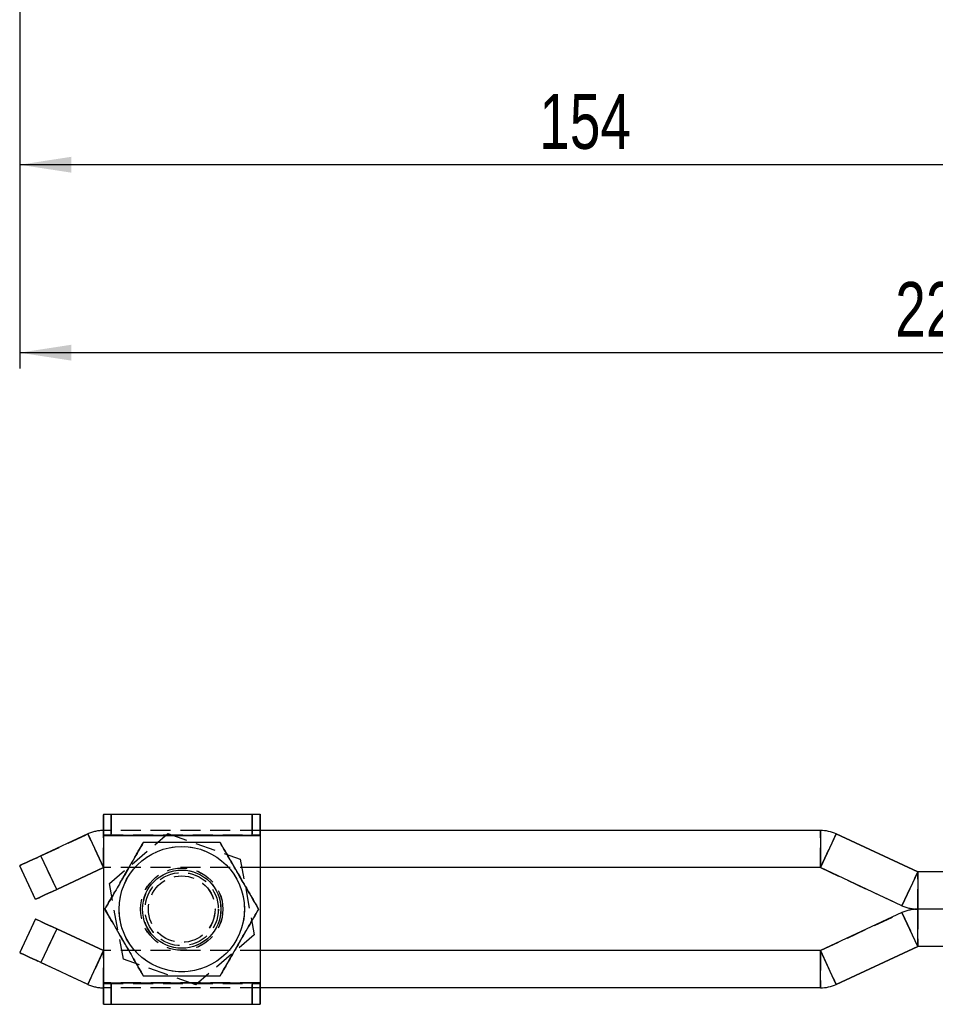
# Model space of a CAD drawing. Extents: x 81 to 759, y 45 to 588.
# Tile 1 of 24: x 122 to 239, y 54 to 180. Entities that reach past the tile are written whole.
import ezdxf

# ---------------------------------------------------------------- set-up
doc = ezdxf.new("R2010")
doc.units = 0
doc.header["$LTSCALE"] = 2
doc.linetypes.add('HIDDEN', pattern=[1.905, 1.27, -0.635])
doc.layers.get('0').update_dxf_attribs({"linetype": 'CONTINUOUS'})
doc.styles.add('SLDTEXTSTYLE0', font='TXT', dxfattribs={"width": 0.75})
doc.dimstyles.new('SLDDIMSTYLE0', dxfattribs={"dimtxt": 7, "dimasz": 6.604, "dimexe": 0, "dimexo": 0.0625, "dimgap": 1.75, "dimtad": 1, "dimdec": 0, "dimrnd": 1e-09, "dimzin": 12, "dimtxsty": 'SLDTEXTSTYLE0', "dimsah": 1, "dimcen": 0.09, "dimazin": 3, "dimtfac": 1, "dimtdec": 0, "dimtofl": 0, "dimtmove": 0, "dimatfit": 3, "dimtolj": 1, "dimtzin": 12})

# ---------------------------------------------------------------- blocks, each defined once
blk = doc.blocks.new('_D')
at = {"color": 179, "linetype": 'CONTINUOUS'}
for p, q in [((122.19, 338.96), (122.19, 159.17)), ((276.47, 208.17), (276.47, 159.17)), ((276.47, 161.17), (122.19, 161.17))]:
    blk.add_line(p, q, dxfattribs=at)
for points in [[(122.19, 161.17), (128.8, 160.16), (128.8, 162.19)], [(276.47, 161.17), (269.86, 162.19), (269.86, 160.16)]]:
    blk.add_solid(points, dxfattribs=at)
at = {"color": 179, "linetype": 'CONTINUOUS', "insert": (188.55, 170.2, 0.1), "char_height": 7, "attachment_point": 1, "style": 'SLDTEXTSTYLE0'}
blk.add_mtext('154', dxfattribs=at)
blk = doc.blocks.new('_D_2')
at = {"color": 179, "linetype": 'CONTINUOUS'}
for p, q in [((122.19, 338.96), (122.19, 135.17)), ((346.47, 208.17), (346.47, 135.17)), ((346.47, 137.17), (122.19, 137.17))]:
    blk.add_line(p, q, dxfattribs=at)
for points in [[(122.19, 137.17), (128.8, 136.16), (128.8, 138.19)], [(346.47, 137.17), (339.86, 138.19), (339.86, 136.16)]]:
    blk.add_solid(points, dxfattribs=at)
at = {"color": 179, "linetype": 'CONTINUOUS', "insert": (234.02, 146.2, 0.1), "char_height": 7, "attachment_point": 1, "style": 'SLDTEXTSTYLE0'}
blk.add_mtext('224', dxfattribs=at)

msp = doc.modelspace()

# ---------------------------------------------------------------- linework, layer by layer
at = {"color": 7, "linetype": 'CONTINUOUS'}
for p, q in [((132.888133, 78.260642), (152.888128, 78.260642)), ((152.888501, 78.260642), (152.888128, 78.260642)), ((152.888501, 78.260642), (152.890438, 78.260642)), ((152.888501, 76.160642), (152.888501, 78.260642)), ((152.890438, 78.260642), (152.890796, 78.260642)), ((130.876461, 75.714667), (124.909961, 72.932443)), ((130.876461, 75.714667), (132.883901, 71.409705)), ((132.887864, 75.510642), (152.887875, 75.510642)), ((132.887864, 75.510642), (132.887864, 56.710642)), ((152.888128, 75.510642), (152.887875, 75.510642)), ((152.887875, 75.510642), (152.887875, 56.710642)), ((224.464753, 76.160642), (152.888128, 76.160642)), ((152.888128, 75.510642), (152.888128, 56.710642)), ((224.467443, 76.160642), (224.464753, 76.160642)), ((224.464753, 76.160642), (224.464753, 71.410642)), ((226.476418, 75.714667), (224.468978, 71.409705)), ((236.883895, 70.861579), (226.476418, 75.714667)), ((226.479107, 75.714667), (226.476418, 75.714667)), ((226.479107, 75.714667), (236.886585, 70.861579)), ((126.917401, 68.627481), (124.909961, 72.932443)), ((124.198759, 67.359626), (122.191334, 71.664588)), ((132.883901, 71.409705), (126.917401, 68.627481)), ((126.920083, 68.627481), (132.886583, 71.409705)), ((132.886583, 71.409705), (132.883901, 71.409705)), ((142.887095, 71.110642), (142.885664, 71.110642)), ((224.464753, 71.410642), (152.888128, 71.410642)), ((152.890811, 71.410642), (152.890811, 60.810642)), ((152.891064, 71.410642), (152.891064, 60.810642)), ((234.876463, 66.556617), (224.468978, 71.409705)), ((236.883895, 70.861579), (234.876463, 66.556617)), ((236.886585, 70.861579), (236.883895, 70.861579)), ((236.888127, 70.860642), (236.888127, 66.110642)), ((253.721503, 70.860642), (236.888127, 70.860642)), ((124.198759, 67.359626), (124.200875, 67.359626)), ((152.702162, 66.110642), (152.702728, 66.110642)), ((234.876463, 65.664667), (224.468978, 60.811579)), ((236.883895, 61.359705), (234.876463, 65.664667)), ((253.541605, 66.110642), (236.888127, 66.110642)), ((236.888127, 61.360642), (236.888127, 66.110642)), ((124.198759, 64.861657), (122.191334, 60.556695)), ((124.198759, 64.861657), (124.200875, 64.861657)), ((126.917401, 63.593803), (124.909961, 59.288841)), ((132.883901, 60.811579), (126.917401, 63.593803)), ((126.920083, 63.593803), (132.886583, 60.811579)), ((130.876461, 56.506617), (132.883901, 60.811579)), ((132.886583, 60.811579), (132.883901, 60.811579)), ((142.885664, 61.110642), (142.887095, 61.110642)), ((224.464753, 60.810642), (152.888128, 60.810642)), ((224.464753, 56.060642), (224.464753, 60.810642)), ((226.476418, 56.506617), (224.468978, 60.811579)), ((236.883895, 61.359705), (226.476418, 56.506617)), ((226.479107, 56.506617), (236.886585, 61.359705)), ((236.886585, 61.359705), (236.883895, 61.359705)), ((253.713177, 61.360642), (236.888127, 61.360642)), ((130.876461, 56.506617), (124.909961, 59.288841)), ((132.887864, 56.710642), (152.887875, 56.710642)), ((152.887875, 56.710642), (152.888128, 56.710642)), ((224.464753, 56.060642), (152.888128, 56.060642)), ((152.888501, 53.960642), (152.888501, 56.060642)), ((224.467443, 56.060642), (224.464753, 56.060642)), ((226.479107, 56.506617), (226.476418, 56.506617)), ((132.888133, 53.960642), (152.888128, 53.960642)), ((152.888128, 53.960642), (152.888501, 53.960642)), ((152.890438, 53.960642), (152.888501, 53.960642)), ((152.890796, 53.960642), (152.890438, 53.960642))]:
    msp.add_line(p, q, dxfattribs=at)
at = {"color": 7, "linetype": 'HIDDEN'}
for p, q in [((132.888133, 75.610642), (132.888133, 78.260642)), ((132.88849, 78.260642), (132.88849, 75.610642)), ((132.890442, 75.610642), (132.890442, 78.260642)), ((132.8908, 78.260642), (132.8908, 75.610642)), ((133.888597, 75.610642), (133.888597, 78.260642)), ((133.89034, 78.260642), (133.89034, 75.610642)), ((151.888588, 78.260642), (151.888588, 75.610642)), ((151.890347, 75.610642), (151.890347, 78.260642)), ((124.912659, 72.932443), (130.879143, 75.714667)), ((130.879143, 75.714667), (130.876461, 75.714667)), ((132.886583, 71.409705), (130.879143, 75.714667)), ((132.887864, 75.510642), (132.888118, 75.510642)), ((132.888118, 76.160642), (132.888118, 71.410642)), ((152.888128, 76.160642), (132.888118, 76.160642)), ((132.888118, 75.510642), (132.888133, 75.610642)), ((132.888118, 75.510642), (152.888128, 75.510642)), ((132.888118, 75.510642), (132.888118, 56.710642)), ((132.888133, 75.610642), (152.888128, 75.610642)), ((132.890815, 71.410642), (132.890815, 76.160642)), ((152.890811, 75.510642), (132.890815, 75.510642)), ((132.890815, 75.510642), (132.890815, 56.710642)), ((132.890815, 75.510642), (132.891068, 75.510642)), ((152.891064, 75.510642), (132.891068, 75.510642)), ((132.891068, 75.510642), (132.891068, 56.710642)), ((133.646095, 69.389449), (141.11116, 75.761728)), ((133.646706, 69.389449), (141.111785, 75.761728)), ((141.11116, 75.761728), (150.362262, 72.482922)), ((141.111785, 75.761728), (141.11116, 75.761728)), ((141.111785, 75.761728), (150.362873, 72.482922)), ((152.888128, 76.160642), (152.888128, 75.610642)), ((152.888128, 75.610642), (152.888128, 75.510642)), ((152.888501, 75.610642), (152.888128, 75.610642)), ((152.888501, 75.610642), (152.888501, 76.160642)), ((152.890438, 75.610642), (152.888501, 75.610642)), ((152.890438, 76.160642), (152.890438, 75.610642)), ((152.890438, 75.610642), (152.890796, 75.610642)), ((152.890796, 75.610642), (152.890796, 76.160642)), ((152.890811, 75.510642), (152.890796, 75.610642)), ((152.891064, 75.510642), (152.890811, 75.510642)), ((152.890811, 75.510642), (152.890811, 71.410642)), ((152.891064, 76.160642), (152.891064, 75.510642)), ((152.891064, 75.510642), (152.891064, 71.410642)), ((224.467443, 71.410642), (224.467443, 76.160642)), ((224.471668, 71.409705), (226.479107, 75.714667)), ((126.920083, 68.627481), (124.912659, 72.932443)), ((150.362262, 72.482922), (152.148271, 62.831835)), ((150.362873, 72.482922), (150.362262, 72.482922)), ((150.362873, 72.482922), (152.148897, 62.831835)), ((122.191334, 71.664588), (122.193435, 71.664588)), ((124.200875, 67.359626), (122.193435, 71.664588)), ((132.887864, 71.410638), (132.888118, 71.410642)), ((152.888128, 71.410642), (132.888118, 71.410642)), ((142.897183, 71.110642), (142.887095, 71.110642)), ((142.888123, 71.360642), (142.88787, 71.360642)), ((142.891073, 71.360642), (142.890805, 71.360642)), ((224.467443, 71.410642), (224.464753, 71.410642)), ((224.471668, 71.409705), (224.468978, 71.409705)), ((224.471668, 71.409705), (234.879153, 66.556617)), ((234.879153, 66.556617), (236.886585, 70.861579)), ((236.890809, 66.110642), (236.890809, 70.860642)), ((135.432103, 59.738362), (133.646095, 69.389449)), ((133.646706, 69.389449), (133.646095, 69.389449)), ((135.432714, 59.738362), (133.646706, 69.389449)), ((142.88784, 70.360642), (142.887125, 70.360642)), ((142.891804, 70.360642), (142.891088, 70.360642)), ((133.072251, 66.110642), (133.072818, 66.110642)), ((133.076215, 66.110642), (133.076781, 66.110642)), ((152.706126, 66.110642), (152.706692, 66.110642)), ((224.471668, 60.811579), (234.879153, 65.664667)), ((234.879153, 66.556617), (234.876463, 66.556617)), ((234.879153, 65.664667), (234.876463, 65.664667)), ((234.879153, 65.664667), (236.886585, 61.359705)), ((236.890809, 66.110642), (236.890809, 61.360642)), ((124.200875, 64.861657), (122.193435, 60.556695)), ((126.920083, 63.593803), (124.912659, 59.288841)), ((142.887125, 61.860642), (142.88784, 61.860642)), ((142.891088, 61.860642), (142.891804, 61.860642)), ((152.148271, 62.831835), (144.683206, 56.459556)), ((152.148897, 62.831835), (144.683817, 56.459556)), ((152.148897, 62.831835), (152.148271, 62.831835)), ((122.191334, 60.556695), (122.193435, 60.556695)), ((132.886583, 60.811579), (130.879143, 56.506617)), ((132.887864, 60.810645), (132.888118, 60.810642)), ((152.888128, 60.810642), (132.888118, 60.810642)), ((132.888118, 56.060642), (132.888118, 60.810642)), ((132.890815, 60.810642), (132.890815, 56.060642)), ((142.887095, 61.110642), (142.897183, 61.110642)), ((142.88787, 60.860642), (142.888123, 60.860642)), ((142.890805, 60.860642), (142.891073, 60.860642)), ((152.890811, 60.810642), (152.890811, 56.710642)), ((152.891064, 60.810642), (152.891064, 56.710642)), ((224.467443, 60.810642), (224.464753, 60.810642)), ((224.467443, 60.810642), (224.467443, 56.060642)), ((224.471668, 60.811579), (224.468978, 60.811579)), ((224.471668, 60.811579), (226.479107, 56.506617)), ((124.912659, 59.288841), (130.879143, 56.506617)), ((144.683206, 56.459556), (135.432103, 59.738362)), ((135.432714, 59.738362), (135.432103, 59.738362)), ((144.683817, 56.459556), (135.432714, 59.738362)), ((132.888118, 56.710642), (132.887864, 56.710642)), ((132.888118, 56.710642), (152.888128, 56.710642)), ((132.888133, 56.610642), (152.888128, 56.610642)), ((132.888133, 53.960642), (132.888133, 56.610642)), ((132.88849, 56.610642), (132.88849, 53.960642)), ((132.890442, 53.960642), (132.890442, 56.610642)), ((132.8908, 56.610642), (132.8908, 53.960642)), ((152.890811, 56.710642), (132.890815, 56.710642)), ((132.891068, 56.710642), (132.890815, 56.710642)), ((152.891064, 56.710642), (132.891068, 56.710642)), ((133.888597, 53.960642), (133.888597, 56.610642)), ((133.89034, 56.610642), (133.89034, 53.960642)), ((151.888588, 56.610642), (151.888588, 53.960642)), ((151.890347, 53.960642), (151.890347, 56.610642)), ((152.888128, 56.710642), (152.888128, 56.610642)), ((152.888128, 56.610642), (152.890438, 56.610642)), ((152.888128, 56.610642), (152.888501, 56.610642)), ((152.888128, 56.610642), (152.888128, 56.060642)), ((152.888501, 56.060642), (152.888501, 56.610642)), ((152.890796, 56.610642), (152.890438, 56.610642)), ((152.890438, 56.610642), (152.890438, 56.060642)), ((152.890796, 56.610642), (152.890811, 56.710642)), ((152.890796, 56.060642), (152.890796, 56.610642)), ((152.890811, 56.710642), (152.891064, 56.710642)), ((152.891064, 56.710642), (152.891064, 56.060642)), ((130.879143, 56.506617), (130.876461, 56.506617)), ((152.888128, 56.060642), (132.888118, 56.060642)), ((144.683817, 56.459556), (144.683206, 56.459556))]:
    msp.add_line(p, q, dxfattribs=at)
at = {"color": 8, "linetype": 'CONTINUOUS'}
for p, q in [((152.888128, 78.260642), (152.888128, 76.160642)), ((152.890438, 78.260642), (152.890438, 76.160642)), ((152.890796, 76.160642), (152.890796, 78.260642)), ((152.888128, 56.060642), (152.888128, 53.960642)), ((152.890438, 56.060642), (152.890438, 53.960642)), ((152.890796, 53.960642), (152.890796, 56.060642))]:
    msp.add_line(p, q, dxfattribs=at)
at = {"color": 7, "linetype": 'CONTINUOUS', "flags": 128}
for points in [[(132.888133, 78.260642), (132.888088, 78.207801), (132.888028, 78.05131), (132.887984, 77.797183), (132.887954, 77.455185), (132.887909, 77.03846), (132.887894, 76.563021), (132.887879, 76.04714), (132.887864, 75.510642)], [(152.888128, 78.260642), (152.888084, 78.207801), (152.888039, 78.05131), (152.887994, 77.797183), (152.88795, 77.455185), (152.88792, 77.03846), (152.88789, 76.563021), (152.887875, 76.04714), (152.887875, 75.510642)], [(152.890796, 78.260642), (152.890855, 78.207801), (152.8909, 78.05131), (152.890945, 77.797183), (152.890989, 77.455185), (152.891019, 77.03846), (152.891049, 76.563021), (152.891064, 76.160642)], [(124.909961, 72.932443), (124.37954, 72.685097), (123.869503, 72.447256), (123.399461, 72.228061), (122.987473, 72.035934), (122.649396, 71.87826), (122.398177, 71.761098), (122.243518, 71.68895), (122.191334, 71.664588)], [(132.887864, 71.410199), (132.887596, 71.410111), (132.887089, 71.409922), (132.886583, 71.409705), (132.886583, 71.409705)], [(126.917401, 68.627481), (126.386965, 68.380135), (125.876928, 68.142294), (125.4069, 67.923099), (124.994913, 67.730972), (124.656821, 67.573298), (124.405617, 67.456136), (124.250958, 67.383988), (124.198759, 67.359626)], [(124.200875, 67.359626), (124.253178, 67.383988), (124.407956, 67.456136), (124.659264, 67.573298), (124.997431, 67.730972), (125.409493, 67.923099), (125.87958, 68.142294), (126.389647, 68.380135), (126.920083, 68.627481)], [(126.917401, 63.593803), (126.386965, 63.841149), (125.876928, 64.07899), (125.4069, 64.298185), (124.994913, 64.490311), (124.656821, 64.647985), (124.405617, 64.765148), (124.250958, 64.837296), (124.198759, 64.861657)], [(124.200875, 64.861657), (124.253178, 64.837296), (124.407956, 64.765148), (124.659264, 64.647985), (124.997431, 64.490311), (125.409493, 64.298185), (125.87958, 64.07899), (126.389647, 63.841149), (126.920083, 63.593803)], [(124.909961, 59.288841), (124.37954, 59.536187), (123.869503, 59.774028), (123.399461, 59.993223), (122.987473, 60.185349), (122.649396, 60.343024), (122.398177, 60.460186), (122.243518, 60.532334), (122.191334, 60.556695)], [(132.887864, 60.811085), (132.887596, 60.811172), (132.887089, 60.811362), (132.886583, 60.811579), (132.886583, 60.811579)], [(132.887864, 56.710642), (132.887879, 56.174143), (132.887894, 55.658262), (132.887909, 55.182824), (132.887954, 54.766098), (132.887984, 54.424101), (132.888028, 54.169973), (132.888088, 54.013482), (132.888133, 53.960642)], [(152.887875, 56.710642), (152.887875, 56.174143), (152.88789, 55.658262), (152.88792, 55.182824), (152.88795, 54.766098), (152.887994, 54.424101), (152.888039, 54.169973), (152.888084, 54.013482), (152.888128, 53.960642)], [(152.891064, 56.060642), (152.891049, 55.658262), (152.891019, 55.182824), (152.890989, 54.766098), (152.890945, 54.424101), (152.8909, 54.169973), (152.890855, 54.013482), (152.890796, 53.960642)]]:
    msp.add_lwpolyline(points, dxfattribs=at)
at = {"color": 7, "linetype": 'HIDDEN', "flags": 128}
for points in [[(132.8908, 78.260642), (132.890859, 78.207801), (132.890904, 78.05131), (132.890949, 77.797183), (132.890994, 77.455185), (132.891023, 77.03846), (132.891053, 76.563021), (132.891068, 76.04714), (132.891068, 75.510642)], [(122.193435, 71.664588), (122.245738, 71.68895), (122.400516, 71.761098), (122.651825, 71.87826), (122.989992, 72.035934), (123.402053, 72.228061), (123.87214, 72.447256), (124.382207, 72.685097), (124.912659, 72.932443)], [(122.193435, 60.556695), (122.245738, 60.532334), (122.400516, 60.460186), (122.651825, 60.343024), (122.989992, 60.185349), (123.402053, 59.993223), (123.87214, 59.774028), (124.382207, 59.536187), (124.912659, 59.288841)], [(132.888118, 56.710642), (132.888118, 56.691133), (132.888118, 56.672374), (132.888133, 56.655085), (132.888133, 56.639931), (132.888133, 56.627494), (132.888133, 56.618254), (132.888133, 56.612563), (132.888133, 56.610642)], [(132.891068, 56.710642), (132.891068, 56.174143), (132.891053, 55.658262), (132.891023, 55.182824), (132.890994, 54.766098), (132.890949, 54.424101), (132.890904, 54.169973), (132.890859, 54.013482), (132.8908, 53.960642)]]:
    msp.add_lwpolyline(points, dxfattribs=at)
at = {"color": 7, "linetype": 'CONTINUOUS'}
for centre, radius in [((142.887102, 66.110642), 8), ((142.885661, 66.110642), 5)]:
    msp.add_circle(centre, radius, dxfattribs=at)
at = {"color": 7, "linetype": 'HIDDEN'}
for centre, radius in [((142.88787, 66.110642), 8), ((142.891067, 66.110642), 8), ((142.891835, 66.110642), 8), ((142.88787, 66.110642), 5.25), ((142.888124, 66.110642), 5.25), ((142.890813, 66.110642), 5.25), ((142.891067, 66.110642), 5.25), ((142.897183, 66.110642), 5), ((142.887102, 66.110642), 4.673262), ((142.88787, 66.110642), 4.673262), ((142.891067, 66.110642), 4.673262), ((142.891835, 66.110642), 4.673262), ((142.88713, 66.110642), 4.25), ((142.887841, 66.110642), 4.25), ((142.891095, 66.110642), 4.25), ((142.891807, 66.110642), 4.25)]:
    msp.add_circle(centre, radius, dxfattribs=at)
at = {"color": 7, "linetype": 'CONTINUOUS'}
for centre, radius, start, end in [((132.888124, 71.400642), 4.76, 90, 114.99999981), ((224.464754, 71.400642), 4.76, 65.00000019, 90), ((224.467442, 71.400642), 4.76, 65.00000019, 90), ((132.888124, 71.400642), 0.01, 91.45795, 114.99999981), ((224.464754, 71.400642), 0.01, 65.00000019, 90), ((236.888124, 70.870642), 0.01, 245.00000019, 270), ((236.890812, 70.870642), 0.01, 245.00000019, 270), ((236.888124, 70.870642), 4.76, 245.00000019, 270), ((236.888124, 61.350642), 4.76, 90, 114.99999981), ((132.888124, 60.820642), 0.01, 245.00000019, 268.54205), ((224.464754, 60.820642), 0.01, 270, 294.99999981), ((236.888124, 61.350642), 0.01, 90, 114.99999981), ((236.890812, 61.350642), 0.01, 90, 114.99999981), ((132.888124, 60.820642), 4.76, 245.00000019, 270), ((224.464754, 60.820642), 4.76, 270, 294.99999981), ((224.467442, 60.820642), 4.76, 270, 294.99999981)]:
    msp.add_arc(centre, radius, start, end, dxfattribs=at)
at = {"color": 7, "linetype": 'HIDDEN'}
for centre, radius, start, end in [((132.890813, 71.400642), 4.76, 90, 114.99999981), ((134.419971, 75.560869), 1.529981, 178.13577349, 181.88130201), ((132.890813, 71.400642), 0.01, 90, 107.11424562), ((224.467442, 71.400642), 0.01, 65.00000019, 90), ((236.890812, 70.870642), 4.76, 245.00000019, 270), ((236.890812, 61.350642), 4.76, 90, 114.99999981), ((132.890813, 60.820642), 0.01, 252.88575438, 270), ((224.467442, 60.820642), 0.01, 270, 294.99999981), ((134.419971, 56.660414), 1.529981, 178.11869799, 181.86422651), ((132.890813, 60.820642), 4.76, 245.00000019, 270)]:
    msp.add_arc(centre, radius, start, end, dxfattribs=at)
at = {"color": 7, "linetype": 'CONTINUOUS'}
for points, knots in [([(137.979725, 74.610642), (137.553771, 73.872902), (136.692625, 72.381422), (135.416764, 70.171603), (134.197173, 68.059158), (133.449509, 66.764103), (133.072251, 66.110642)], [0, 0, 0, 0, 0.2646049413, 0.5349478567, 0.7653430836, 1, 1, 1, 1]), ([(147.794673, 74.610642), (146.566254, 74.610642), (144.524279, 74.610642), (141.55505, 74.610642), (139.517731, 74.610642), (138.335888, 74.610642), (137.979725, 74.610642)], [0, 0, 0, 0, 0.3793837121, 0.6306419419, 0.8886892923, 1, 1, 1, 1]), ([(152.702162, 66.110642), (152.276207, 66.848382), (151.41506, 68.339861), (150.139204, 70.549685), (148.919592, 72.662121), (148.171929, 73.95718), (147.794673, 74.610642)], [0, 0, 0, 0, 0.2646046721, 0.5349474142, 0.7653432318, 1, 1, 1, 1]), ([(147.795239, 74.610642), (148.221202, 73.872903), (149.082361, 72.381431), (150.358194, 70.171594), (151.57781, 68.059163), (152.325472, 66.764104), (152.702728, 66.110642)], [0, 0, 0, 0, 0.2646054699, 0.5349474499, 0.7653432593, 1, 1, 1, 1]), ([(133.072251, 66.110642), (133.49816, 65.372901), (134.359215, 63.881419), (135.635051, 61.671604), (136.854688, 59.559158), (137.602429, 58.264103), (137.979725, 57.610641)], [0, 0, 0, 0, 0.2646044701, 0.5349476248, 0.7653429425, 1, 1, 1, 1]), ([(147.794673, 57.610641), (148.220588, 58.348382), (149.081653, 59.839861), (150.357487, 62.049679), (151.577125, 64.162126), (152.324865, 65.45718), (152.702162, 66.110642)], [0, 0, 0, 0, 0.2646050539, 0.5349479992, 0.7653431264, 1, 1, 1, 1]), ([(152.702728, 66.110642), (152.276813, 65.372901), (151.415748, 63.881423), (150.139914, 61.671604), (148.920276, 59.559158), (148.172536, 58.264103), (147.795239, 57.610641)], [0, 0, 0, 0, 0.2646049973, 0.5349479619, 0.7653431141, 1, 1, 1, 1]), ([(137.979725, 57.610641), (138.335894, 57.610641), (139.497166, 57.610641), (141.533307, 57.610641), (144.503462, 57.610641), (146.566255, 57.610641), (147.794673, 57.610641)], [0, 0, 0, 0, 0.1113112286, 0.362925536, 0.6206145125, 1, 1, 1, 1])]:
    msp.add_open_spline(points, degree=3, knots=knots, dxfattribs=at)
at = {"color": 7, "linetype": 'HIDDEN'}
for points, knots in [([(133.072818, 66.110642), (133.498772, 66.848382), (134.359918, 68.339861), (135.635779, 70.54968), (136.85537, 72.662126), (137.603034, 73.957181), (137.980291, 74.610642)], [0, 0, 0, 0, 0.2646048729, 0.5349478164, 0.7653430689, 1, 1, 1, 1]), ([(137.980291, 57.610641), (137.554375, 58.348381), (136.693309, 59.839857), (135.417494, 62.049684), (134.197854, 64.162125), (133.450114, 65.45718), (133.072818, 66.110642)], [0, 0, 0, 0, 0.2646052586, 0.5349476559, 0.7653429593, 1, 1, 1, 1])]:
    msp.add_open_spline(points, degree=3, knots=knots, dxfattribs=at)

# ---------------------------------------------------------------- dimensions: what is measured, and where the dimension line sits
at = {"color": 179, "linetype": 'CONTINUOUS'}
for base, p1, picture, middle in [((122.19344, 161.173793), (276.467418, 210.173793), '_D', (199.148953, 161.173793)), ((122.19344, 137.173793), (346.467418, 210.173793), '_D_2', (244.617618, 137.173793))]:
    dim = msp.add_linear_dim(base=base, p1=p1, p2=(122.19344, 340.961988), dimstyle='SLDDIMSTYLE0', dxfattribs=at)
    dim.commit()
    dim.dimension.update_dxf_attribs({"geometry": picture, "text_midpoint": middle, "dimtype": 160})

doc.saveas('drawing.dxf')
